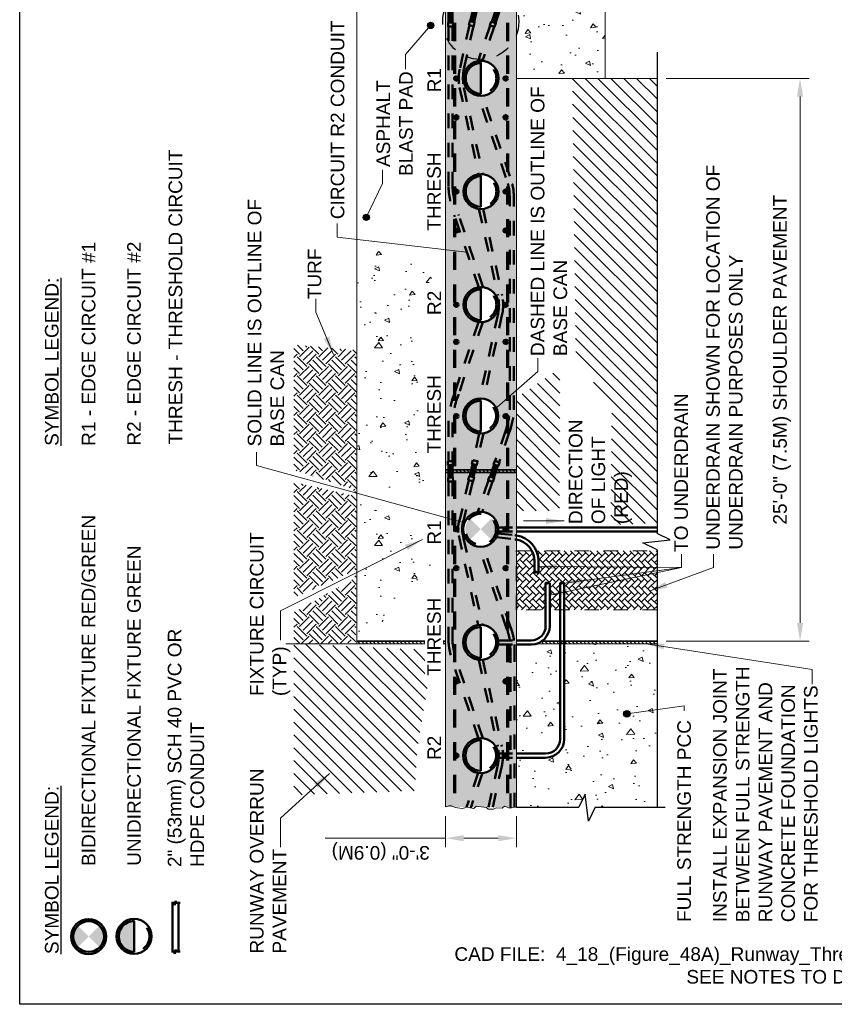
# Model space of a CAD drawing. Header units: inches. Extents: x 0 to 21.3, y 0 to 11.
# Tile 1 of 4: x 0 to 5.6, y 0 to 6.8. Entities that reach past the tile are written whole.
import ezdxf

# ---------------------------------------------------------------- set-up
doc = ezdxf.new("R2010")
doc.units = ezdxf.units.IN
doc.header["$LTSCALE"] = 0.5
doc.header["$MEASUREMENT"] = 0
doc.header["$PDSIZE"] = 2
doc.linetypes.add('HIDDEN', pattern=[0.375, 0.25, -0.125])
doc.linetypes.add('HIDDEN2', pattern=[0.1875, 0.125, -0.0625])
doc.layers.get('0').update_dxf_attribs({"linetype": 'CONTINUOUS', "lineweight": 35})
doc.layers.get('DEFPOINTS').update_dxf_attribs({"linetype": 'CONTINUOUS', "lineweight": 35})
for name, color, linetype, lineweight in [('C-JNTS-EXPJ', 12, 'CONTINUOUS', 35), ('C-PVMT-ASPH', 8, 'CONTINUOUS', 18), ('E-AFLD-CIRC-SERS', 203, 'CONTINUOUS', 50), ('E-AFLD-LITE-THRS', 203, 'CONTINUOUS', 50), ('E-AFLD-LITE-THRS @ 1', 203, 'CONTINUOUS', 50), ('E-DETL', 3, 'CONTINUOUS', 35), ('G-ANNO-PATT', 252, 'CONTINUOUS', 18), ('G-ANNO-RDME', 5, 'CONTINUOUS', 18), ('P-STRM-PIPE', 163, 'CONTINUOUS', 50), ('S-FNDN-FTNG-RBAR', 5, 'CONTINUOUS', 70), ('S-REIN-RBAR', 5, 'CONTINUOUS', 70), ('V-DTCH-EWAT', 4, 'CONTINUOUS', 18)]:
    doc.layers.add(name, color=color, linetype=linetype, lineweight=lineweight)
for name, color, linetype in [('E-DETL-GRPH', 7, 'CONTINUOUS'), ('G-ANNO-DIMS', 7, 'CONTINUOUS'), ('G-ANNO-SYMB', 6, 'CONTINUOUS'), ('G-ANNO-TEXT', 7, 'CONTINUOUS'), ('G-ANNO-TTLB', 7, 'CONTINUOUS')]:
    doc.layers.add(name, color=color, linetype=linetype)
doc.styles.add('01-E-BLDG-1_1', font='arial.ttf', dxfattribs={"height": 0.09375})
doc.dimstyles.new('01-E-BLDG-1_1', dxfattribs={"dimtxt": 0.09375, "dimasz": 0.125, "dimexe": 0.0625, "dimexo": 0.0625, "dimgap": 0.0625, "dimtad": 1, "dimdec": 4, "dimzin": 3, "dimdsep": 46, "dimlunit": 4, "dimtxsty": '01-E-BLDG-1_1', "dimcen": 0.0625, "dimclrd": 1, "dimclre": 1, "dimclrt": 256, "dimazin": 0, "dimtfac": 1, "dimtdec": 4, "dimtmove": 1, "dimatfit": 3, "dimfxl": 1, "dimfrac": 2, "dimtolj": 1, "dimtzin": 3, "dimlwd": 0, "dimlwe": 0, "dimarcsym": 0})

# ---------------------------------------------------------------- blocks, each defined once
blk = doc.blocks.new('A$C6BA73814')
blk.add_lwpolyline([(0.279, 0.346), (0, 0.346), (0, 0), (0.279, 0)], close=True)
blk = doc.blocks.new('A$C1A6E679F')
h = blk.add_hatch()
h.set_pattern_fill('LINE', color=256, scale=0.5, angle=90, style=0)
h.set_pattern_definition([(90, (-3.65, -15.72031), (-0.0625, 4e-18), [])])
h.paths.add_polyline_path([(1.157, 0.312), (0.282, 0.312), (0.282, 0.033), (1.157, 0.033)])
for points in [[(1.157, 0.312), (0.282, 0.312), (0.282, 0.033), (1.157, 0.033)], [(1.436, 0.346), (1.157, 0.346), (1.157, 0), (1.436, 0)]]:
    blk.add_lwpolyline(points, close=True)
blk.add_blockref('A$C6BA73814', (0, 0.001))
blk = doc.blocks.new('THL')
at = {"linetype": 'Continuous'}
h = blk.add_hatch(color=0, dxfattribs=at)
h.dxf.hatch_style = 1
h.paths.add_polyline_path([(0.278, 0, 0.997523), (-0.278, 0)])
at = {"color": 0, "linetype": 'Continuous'}
blk.add_line((-0.278, 0), (0.278, 0), dxfattribs=at)
at = {"color": 0, "linetype": 'HIDDEN2'}
blk.add_circle((0, -0.001), 0.278, dxfattribs=at)
at = {"color": 0, "linetype": 'Continuous'}
blk.add_arc((0, -0.001), 0.278, 0.142, 179.858, dxfattribs=at)
blk = doc.blocks.new('A$C1A6E679F-flat-1')
h = blk.add_hatch()
h.set_pattern_fill('ACET-2D-LINE', color=256, scale=0.049081, angle=71.08424, style=0)
h.set_pattern_definition([(71.08424, (-12.096137, -4.9762215), (-0.005803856, 0.0019888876), [])])
h.paths.add_polyline_path([(0.1085, -0.0337), (0.1174, -0.0078), (0.0361, 0.02), (0.0272, -0.0059)])
for points in [[(0.037, 0.0233), (0.011, 0.0322), (0, 0), (0.0259, -0.0088)], [(0.1174, -0.0078), (0.0361, 0.02), (0.0272, -0.0059), (0.1085, -0.0337)], [(0.1444, -0.0136), (0.1184, -0.0047), (0.1074, -0.0368), (0.1334, -0.0457)]]:
    blk.add_lwpolyline(points, close=True)
blk = doc.blocks.new('G-TDT1')
at = {"linetype": 'ByBlock', "lineweight": -2}
h = blk.add_hatch(color=256, dxfattribs=at)
edge = h.paths.add_edge_path()
edge.add_arc((0, 0), 0.0222, 0, 360)
at = {"color": 0, "linetype": 'ByBlock', "lineweight": -2}
blk.add_circle((0, 0), 0.0222, dxfattribs=at)
blk = doc.blocks.new('G-DBRK')
at = {"color": 0, "linetype": 'ByBlock', "lineweight": -2}
blk.add_ellipse((0, -0.25), major_axis=(0, -0.25), ratio=0.4, dxfattribs=at)
blk.add_ellipse((0, -0.75), major_axis=(0, -0.25), ratio=0.4, start_param=0, end_param=3.141593, dxfattribs=at)
blk = doc.blocks.new('*D10')
at = {"layer": 'DEFPOINTS', "color": 0, "transparency": 16777216}
for p in [(4.384, 6.3717), (5.3679, 6.3717), (4.384, 2.4992)]:
    blk.add_point(p, dxfattribs=at)
at = {"layer": 'G-ANNO-DIMS', "color": 1, "lineweight": 0, "transparency": 16777216}
for p, q in [((4.4465, 6.3717), (5.4304, 6.3717)), ((5.3679, 2.6242), (5.3679, 6.2467)), ((4.4465, 2.4992), (5.4304, 2.4992))]:
    blk.add_line(p, q, dxfattribs=at)
at = {"layer": 'G-ANNO-DIMS', "color": 1, "transparency": 16777216}
for points in [[(5.3471, 6.2467), (5.3888, 6.2467), (5.3679, 6.3717)], [(5.3471, 2.6242), (5.3888, 2.6242), (5.3679, 2.4992)]]:
    blk.add_solid(points, dxfattribs=at)
at = {"layer": 'G-ANNO-DIMS', "transparency": 16777216, "insert": (5.2439, 4.4355), "char_height": 0.09375, "attachment_point": 5, "rotation": 90, "style": '01-E-BLDG-1_1'}
blk.add_mtext('\\A1;25\'-0" (7.5M) SHOULDER PAVEMENT', dxfattribs=at)
blk = doc.blocks.new('BREAK')
at = {"color": 0, "linetype": 'Continuous', "flags": 128}
blk.add_lwpolyline([(0, 0), (0.046625, 0.097375), (0.069125, -0.090125), (0.112375, 0)], dxfattribs=at)

msp = doc.modelspace()

# ---------------------------------------------------------------- hatches: boundary and pattern name
at = {"layer": 'C-PVMT-ASPH'}
h = msp.add_hatch(dxfattribs=at)
h.set_pattern_fill('ANSI31', color=256, scale=0.5, angle=90, style=0)
h.set_pattern_definition([(135, (13.89888, -1.428046), (-0.04419417, -0.04419417), [])])
h.paths.add_polyline_path([(4.06605, 3.29806), (4.38403, 3.31174), (4.38403, 6.37171), (3.41683, 6.37171), (3.58722, 6.37171), (3.80047, 6.3712), (3.826, 4.45182), (4.07248, 4.10411)])
h = msp.add_hatch(dxfattribs=at)
h.set_pattern_fill('ANSI31', color=256, scale=0.5, angle=90, style=0)
h.set_pattern_definition([(135, (13.3406, -2.413205), (-0.04419417, -0.04419417), [])])
h.paths.add_polyline_path([(3.41683, 4.17246), (3.71627, 4.37691), (3.71313, 3.39633), (3.41683, 3.39633)])
h = msp.add_hatch(dxfattribs=at)
h.set_pattern_fill('ANSI31', color=256, scale=0.15, angle=90, style=0)
h.set_pattern_definition([(135, (7.499943, -7.3206), (-0.013258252, -0.013258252), [])])
h.paths.add_polyline_path([(2.92924, 3.66072), (3.41683, 3.66072), (3.41683, 3.67865), (2.92924, 3.67865)])
h = msp.add_hatch(dxfattribs=at)
h.set_pattern_fill('ANSI31', color=256, scale=0.5, angle=90, style=0)
h.set_pattern_definition([(135, (12.343577, -4.62714), (-0.04419417, -0.04419417), [])])
h.paths.add_polyline_path([(1.88527, 1.44066), (2.71793, 1.46866), (2.73529, 1.76492), (2.84644, 2.43652), (1.88527, 2.48132)])
h = msp.add_hatch(dxfattribs=at)
h.set_pattern_fill('ANSI31', color=256, scale=0.15, angle=90, style=0)
h.set_pattern_definition([(135, (7.01235, -8.5), (-0.013258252, -0.013258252), [])])
h.paths.add_polyline_path([(2.31975, 2.48132), (2.92924, 2.48132), (2.92924, 2.49925), (2.31975, 2.49925)])
h = msp.add_hatch(dxfattribs=at)
h.set_pattern_fill('ANSI31', color=256, scale=0.15, angle=90, style=0)
h.set_pattern_definition([(135, (8.247502, -8.5), (-0.013258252, -0.013258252), [])])
edge = h.paths.add_edge_path()
edge.add_arc((3.51905, 2.60334), 0.12719, 286.372272, 305.067077)
edge.add_line((3.59212, 2.49925), (4.38403, 2.49925))
edge.add_line((4.38403, 2.49925), (4.38403, 2.48132))
edge.add_line((4.38403, 2.48132), (3.5549, 2.48132))
at = {"layer": 'E-AFLD-LITE-THRS'}
for points in [[(3.0964, 3.34373, 0.4142136), (3.0964, 3.19441), (3.17106, 3.26907)], [(3.24572, 3.34373), (3.17106, 3.26907), (3.24572, 3.19441, 0.4142136)]]:
    msp.add_hatch(color=256, dxfattribs=at).paths.add_polyline_path(points)
h = msp.add_hatch(color=256, dxfattribs=at)
h.paths.add_polyline_path([(0.39981, 0.54068, 0.4142136), (0.39981, 0.39136), (0.47447, 0.46602)])
h.paths.add_polyline_path([(0.54913, 0.54068), (0.47447, 0.46602), (0.54913, 0.39136, 0.4142136)])
at = {"layer": 'G-ANNO-PATT'}
h = msp.add_hatch(dxfattribs=at)
h.set_pattern_fill('AR-CONC', color=252, scale=0.05, angle=135, style=0)
h.set_pattern_definition([(185, (11.28208, -10.2842), (-0.2314035, 0.275776), [0.0375, -0.4125]), (130, (11.2821, -10.2842), (-0.216884, -0.314996), [0.03, -0.33]), (235.4514, (11.2628, -10.2612), (-0.4482876, -0.03922), [0.03187, -0.350571]), (181.1842, (11.21137, -10.3549), (-0.318807, 0.435847), [0.05625, -0.61875]), (231.6356, (11.1848, -10.3186), (-0.674856, -0.01395), [0.047805, -0.525857]), (126.1842, (11.21137, -10.3549), (-0.674856, -0.01395), [0.045, -0.495]), (156, (11.1937, -10.30187), (-0.0686912, 0.3533858), [0.0375, -0.4125]), (101, (11.1937, -10.30187), (-0.342404, -0.170354), [0.03, -0.33]), (206.4514, (11.18797, -10.27242), (-0.4110955, 0.1830315), [0.03187, -0.350571]), (172.5, (11.28208, -10.28419), (-0.1219949, -0.1133966), [0, -0.326, 0, -0.335, 0, -0.33125]), (142.5, (11.28208, -10.28419), (-0.2324547, -0.0464365), [0, -0.191, 0, -0.3185, 0, -0.12625]), (102.5, (11.36092, -10.36303), (-0.1807604, 0.1967091), [0, -0.125, 0, -0.39, 0, -0.5175]), (92.5, (11.39628, -10.39839), (-0.24158, 0.170795), [0, -0.1625, 0, -0.259, 0, -0.3675])])
edge = h.paths.add_edge_path()
edge.add_arc((3.17106, 1.71149), 0.12033, 90, 450)
edge = h.paths.add_edge_path()
edge.add_arc((3.17106, 2.49028), 0.12033, 90, 450)
edge = h.paths.add_edge_path()
edge.add_arc((3.17106, 3.26907), 0.12033, 90, 450)
edge = h.paths.add_edge_path()
edge.add_arc((3.17106, 4.04786), 0.12033, 90, 450)
edge = h.paths.add_edge_path()
edge.add_arc((3.17303, 4.81413), 0.12033, 90, 450)
edge = h.paths.add_edge_path()
edge.add_arc((3.17303, 5.59292), 0.12033, 90, 450)
edge = h.paths.add_edge_path()
edge.add_arc((3.17303, 6.37171), 0.12033, 90, 450)
edge = h.paths.add_edge_path()
edge.add_arc((3.17303, 7.1505), 0.12033, 90, 450)
edge = h.paths.add_edge_path()
edge.add_arc((3.17303, 7.93916), 0.12033, 90, 450)
edge = h.paths.add_edge_path()
edge.add_arc((3.17303, 8.71795), 0.12033, 90, 450)
edge = h.paths.add_edge_path()
edge.add_arc((3.17303, 9.49449), 0.12033, 90, 450)
h.paths.add_polyline_path([(3.41683, 9.71412), (2.92924, 9.71412), (2.92924, 1.35812), (3.41683, 1.35708)])
h = msp.add_hatch(dxfattribs=at)
h.set_pattern_fill('AR-CONC', color=256, scale=0.05, angle=135, style=0)
h.set_pattern_definition([(185, (11.28208, -7.7338), (-0.2314035, 0.275776), [0.0375, -0.4125]), (130, (11.2821, -7.7338), (-0.216884, -0.314996), [0.03, -0.33]), (235.4514, (11.2628, -7.71083), (-0.4482876, -0.03922), [0.03187, -0.350571]), (181.1842, (11.21137, -7.8045), (-0.318807, 0.435847), [0.05625, -0.61875]), (231.6356, (11.1848, -7.7682), (-0.674856, -0.01395), [0.047805, -0.525857]), (126.184, (11.21137, -7.8045), (-0.674856, -0.01395), [0.045, -0.495]), (156, (11.1937, -7.7515), (-0.068691, 0.353386), [0.0375, -0.4125]), (101, (11.1937, -7.7515), (-0.342404, -0.170354), [0.03, -0.33]), (206.4514, (11.18797, -7.72204), (-0.4110955, 0.1830315), [0.03187, -0.350571]), (172.5, (11.28208, -7.73381), (-0.1219949, -0.1133966), [0, -0.326, 0, -0.335, 0, -0.33125]), (142.5, (11.28208, -7.7338), (-0.2324547, -0.0464365), [0, -0.191, 0, -0.3185, 0, -0.12625]), (102.5, (11.36092, -7.81265), (-0.1807604, 0.1967091), [0, -0.125, 0, -0.39, 0, -0.5175]), (92.5, (11.39628, -7.848), (-0.24158, 0.170795), [0, -0.1625, 0, -0.259, 0, -0.3675])])
h.paths.add_polyline_path([(4.02632, 7.53793), (3.41683, 7.36218), (3.41683, 6.37171), (4.02632, 6.37171)])
h = msp.add_hatch(dxfattribs=at)
h.set_pattern_fill('AR-CONC', color=256, scale=0.05, angle=135, style=0)
h.set_pattern_definition([(185, (10.31325, -11.62146), (-0.2314035, 0.275776), [0.0375, -0.4125]), (130, (10.31325, -11.62146), (-0.216884, -0.314996), [0.03, -0.33]), (235.4514, (10.29397, -11.59848), (-0.4482876, -0.03922), [0.03187, -0.350571]), (181.1842, (10.24254, -11.69217), (-0.318807, 0.435847), [0.05625, -0.61875]), (231.6356, (10.216, -11.65585), (-0.674856, -0.01395), [0.047805, -0.525857]), (126.184, (10.24254, -11.69217), (-0.674856, -0.01395), [0.045, -0.495]), (156, (10.22487, -11.63914), (-0.0686912, 0.353386), [0.0375, -0.4125]), (101, (10.22487, -11.63914), (-0.342404, -0.170354), [0.03, -0.33]), (206.4514, (10.21914, -11.6097), (-0.4110955, 0.1830315), [0.03187, -0.350571]), (172.5, (10.31325, -11.62146), (-0.1219949, -0.1133966), [0, -0.326, 0, -0.335, 0, -0.33125]), (142.5, (10.31325, -11.62146), (-0.2324547, -0.0464365), [0, -0.191, 0, -0.3185, 0, -0.12625]), (102.5, (10.3921, -11.7003), (-0.1807604, 0.1967091), [0, -0.125, 0, -0.39, 0, -0.5175]), (92.5, (10.42745, -11.73566), (-0.24158, 0.170795), [0, -0.1625, 0, -0.259, 0, -0.3675])])
h.paths.add_polyline_path([(2.90707, 3.45275), (2.75476, 3.74138), (2.73043, 4.81611), (2.90481, 5.12365), (2.31975, 5.20077), (2.31975, 3.58913)])
h = msp.add_hatch(dxfattribs=at)
h.set_pattern_fill('EARTH', color=256, scale=0.375, angle=135, style=0)
h.set_pattern_definition([(135, (-8.5, 8.5), (-0.1325825, 2e-16), [0.09375, -0.09375]), (135, (-8.52486, 8.47514), (-0.1325825, 2e-16), [0.09375, -0.09375]), (135, (-8.54972, 8.45028), (-0.1325825, 2e-16), [0.09375, -0.09375]), (225, (-8.56629, 8.45028), (-2e-16, -0.1325825), [0.09375, -0.09375]), (225, (-8.59115, 8.47514), (-2e-16, -0.1325825), [0.09375, -0.09375]), (225, (-8.61601, 8.5), (-2e-16, -0.1325825), [0.09375, -0.09375])])
h.paths.add_polyline_path([(1.88527, 2.48132), (2.31296, 2.48702), (2.31975, 4.5005), (1.88527, 4.53864), (1.88527, 3.67752), (2.29731, 3.54418), (2.29668, 3.49986), (1.88527, 3.59252), (1.88527, 2.79756), (2.30426, 2.98451), (2.30631, 2.9323), (1.88527, 2.69661)])
h = msp.add_hatch(dxfattribs=at)
h.set_pattern_fill('AR-HBONE', color=256, scale=0.008, angle=90, style=0)
h.set_pattern_definition([(135, (9.933108, -8.5), (-0.045254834, 8e-17), [0.096, -0.032]), (225, (9.91048, -8.477373), (-0.045254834, 8e-17), [0.096, -0.032])])
edge = h.paths.add_edge_path()
edge.add_arc((3.3896, 3.04863), 0.17987, 360, 383.206022)
edge.add_line((3.55491, 3.1195), (4.38403, 3.1195))
edge.add_line((4.38403, 3.1195), (4.38403, 2.71446))
edge.add_line((4.38403, 2.71446), (3.74504, 2.71446))
edge.add_line((3.74504, 2.71446), (3.74504, 2.89765))
edge.add_line((3.74504, 2.89765), (3.74494, 2.89814))
edge.add_line((3.74494, 2.89814), (3.74462, 2.89862))
edge.add_line((3.74462, 2.89862), (3.7441, 2.89907))
edge.add_line((3.7441, 2.89907), (3.74339, 2.89947))
edge.add_line((3.74339, 2.89947), (3.74252, 2.89982))
edge.add_line((3.74252, 2.89982), (3.74151, 2.9001))
edge.add_line((3.74151, 2.9001), (3.7404, 2.90031))
edge.add_line((3.7404, 2.90031), (3.73921, 2.90043))
edge.add_line((3.73921, 2.90043), (3.73798, 2.90048))
edge.add_line((3.73798, 2.90048), (3.73676, 2.90043))
edge.add_line((3.73676, 2.90043), (3.73557, 2.90031))
edge.add_line((3.73557, 2.90031), (3.73445, 2.9001))
edge.add_line((3.73445, 2.9001), (3.73344, 2.89982))
edge.add_line((3.73344, 2.89982), (3.73257, 2.89947))
edge.add_line((3.73257, 2.89947), (3.73187, 2.89907))
edge.add_line((3.73187, 2.89907), (3.73135, 2.89862))
edge.add_line((3.73135, 2.89862), (3.73103, 2.89814))
edge.add_line((3.73103, 2.89814), (3.73092, 2.89765))
edge.add_line((3.73092, 2.89765), (3.7308, 2.89817))
edge.add_line((3.7308, 2.89817), (3.73045, 2.89867))
edge.add_line((3.73045, 2.89867), (3.72986, 2.89914))
edge.add_line((3.72986, 2.89914), (3.72908, 2.89956))
edge.add_line((3.72908, 2.89956), (3.72812, 2.89991))
edge.add_line((3.72812, 2.89991), (3.72701, 2.90018))
edge.add_line((3.72701, 2.90018), (3.72579, 2.90037))
edge.add_line((3.72579, 2.90037), (3.72451, 2.90047))
edge.add_line((3.72451, 2.90047), (3.72321, 2.90047))
edge.add_line((3.72321, 2.90047), (3.72193, 2.90037))
edge.add_line((3.72193, 2.90037), (3.72071, 2.90018))
edge.add_line((3.72071, 2.90018), (3.71961, 2.89991))
edge.add_line((3.71961, 2.89991), (3.71864, 2.89956))
edge.add_line((3.71864, 2.89956), (3.71786, 2.89914))
edge.add_line((3.71786, 2.89914), (3.71728, 2.89867))
edge.add_line((3.71728, 2.89867), (3.71692, 2.89817))
edge.add_line((3.71692, 2.89817), (3.7168, 2.89765))
edge.add_line((3.7168, 2.89765), (3.71691, 2.89716))
edge.add_line((3.71691, 2.89716), (3.7168, 2.89732))
edge.add_line((3.7168, 2.89732), (3.7168, 2.71446))
edge.add_line((3.7168, 2.71446), (3.64624, 2.71446))
edge.add_line((3.64624, 2.71446), (3.64624, 2.89765))
edge.add_line((3.64624, 2.89765), (3.64613, 2.89814))
edge.add_line((3.64613, 2.89814), (3.64581, 2.89862))
edge.add_line((3.64581, 2.89862), (3.64529, 2.89907))
edge.add_line((3.64529, 2.89907), (3.64458, 2.89947))
edge.add_line((3.64458, 2.89947), (3.64371, 2.89982))
edge.add_line((3.64371, 2.89982), (3.64271, 2.9001))
edge.add_line((3.64271, 2.9001), (3.64159, 2.90031))
edge.add_line((3.64159, 2.90031), (3.6404, 2.90043))
edge.add_line((3.6404, 2.90043), (3.63918, 2.90048))
edge.add_line((3.63918, 2.90048), (3.63795, 2.90043))
edge.add_line((3.63795, 2.90043), (3.63676, 2.90031))
edge.add_line((3.63676, 2.90031), (3.63564, 2.9001))
edge.add_line((3.63564, 2.9001), (3.63464, 2.89982))
edge.add_line((3.63464, 2.89982), (3.63377, 2.89947))
edge.add_line((3.63377, 2.89947), (3.63306, 2.89907))
edge.add_line((3.63306, 2.89907), (3.63254, 2.89862))
edge.add_line((3.63254, 2.89862), (3.63222, 2.89814))
edge.add_line((3.63222, 2.89814), (3.63211, 2.89765))
edge.add_line((3.63211, 2.89765), (3.63201, 2.89716))
edge.add_line((3.63201, 2.89716), (3.63169, 2.89669))
edge.add_line((3.63169, 2.89669), (3.63117, 2.89624))
edge.add_line((3.63117, 2.89624), (3.63046, 2.89584))
edge.add_line((3.63046, 2.89584), (3.62959, 2.89549))
edge.add_line((3.62959, 2.89549), (3.62858, 2.89521))
edge.add_line((3.62858, 2.89521), (3.62747, 2.895))
edge.add_line((3.62747, 2.895), (3.62628, 2.89487))
edge.add_line((3.62628, 2.89487), (3.62505, 2.89483))
edge.add_line((3.62505, 2.89483), (3.62383, 2.89487))
edge.add_line((3.62383, 2.89487), (3.62264, 2.895))
edge.add_line((3.62264, 2.895), (3.62152, 2.89521))
edge.add_line((3.62152, 2.89521), (3.62051, 2.89549))
edge.add_line((3.62051, 2.89549), (3.61964, 2.89584))
edge.add_line((3.61964, 2.89584), (3.61894, 2.89624))
edge.add_line((3.61894, 2.89624), (3.61842, 2.89669))
edge.add_line((3.61842, 2.89669), (3.61799, 2.89732))
edge.add_line((3.61799, 2.89732), (3.61799, 2.71446))
edge.add_line((3.61799, 2.71446), (3.41683, 2.71446))
edge.add_line((3.41683, 2.71446), (3.41683, 3.1195))
edge.add_line((3.41683, 3.1195), (3.52364, 3.1195))
edge.add_arc((3.3896, 3.04863), 0.15162, 360, 387.868182, ccw=False)
edge.add_line((3.54122, 3.04863), (3.54122, 2.97539))
edge.add_line((3.54122, 2.97539), (3.5417, 2.97606))
edge.add_line((3.5417, 2.97606), (3.54228, 2.97652))
edge.add_line((3.54228, 2.97652), (3.54306, 2.97694))
edge.add_line((3.54306, 2.97694), (3.54403, 2.97729))
edge.add_line((3.54403, 2.97729), (3.54514, 2.97756))
edge.add_line((3.54514, 2.97756), (3.54635, 2.97775))
edge.add_line((3.54635, 2.97775), (3.54763, 2.97785))
edge.add_line((3.54763, 2.97785), (3.54893, 2.97785))
edge.add_line((3.54893, 2.97785), (3.55022, 2.97775))
edge.add_line((3.55022, 2.97775), (3.55143, 2.97756))
edge.add_line((3.55143, 2.97756), (3.55254, 2.97729))
edge.add_line((3.55254, 2.97729), (3.5535, 2.97694))
edge.add_line((3.5535, 2.97694), (3.55429, 2.97652))
edge.add_line((3.55429, 2.97652), (3.55487, 2.97606))
edge.add_line((3.55487, 2.97606), (3.55522, 2.97556))
edge.add_line((3.55522, 2.97556), (3.55534, 2.97504))
edge.add_line((3.55534, 2.97504), (3.55545, 2.97455))
edge.add_line((3.55545, 2.97455), (3.55577, 2.97407))
edge.add_line((3.55577, 2.97407), (3.55629, 2.97362))
edge.add_line((3.55629, 2.97362), (3.557, 2.97322))
edge.add_line((3.557, 2.97322), (3.55787, 2.97287))
edge.add_line((3.55787, 2.97287), (3.55887, 2.97259))
edge.add_line((3.55887, 2.97259), (3.55999, 2.97238))
edge.add_line((3.55999, 2.97238), (3.56118, 2.97225))
edge.add_line((3.56118, 2.97225), (3.5624, 2.97221))
edge.add_line((3.5624, 2.97221), (3.56363, 2.97225))
edge.add_line((3.56363, 2.97225), (3.56482, 2.97238))
edge.add_line((3.56482, 2.97238), (3.56594, 2.97259))
edge.add_line((3.56594, 2.97259), (3.56694, 2.97287))
edge.add_line((3.56694, 2.97287), (3.56781, 2.97322))
edge.add_line((3.56781, 2.97322), (3.56852, 2.97362))
edge.add_line((3.56852, 2.97362), (3.56904, 2.97407))
edge.add_line((3.56904, 2.97407), (3.56936, 2.97455))
edge.add_line((3.56936, 2.97455), (3.56947, 2.97504))
edge.add_line((3.56947, 2.97504), (3.56947, 3.04863))
h = msp.add_hatch(dxfattribs=at)
h.set_pattern_fill('AR-CONC', color=256, scale=0.05, angle=135, style=0)
h.set_pattern_definition([(185, (11.37268, -14.29513), (-0.2314035, 0.275776), [0.0375, -0.4125]), (130, (11.37268, -14.29513), (-0.216884, -0.314996), [0.03, -0.33]), (235.4514, (11.3534, -14.27215), (-0.4482876, -0.03922), [0.03187, -0.350571]), (181.1842, (11.30197, -14.36584), (-0.318807, 0.435847), [0.05625, -0.61875]), (231.6356, (11.2754, -14.3295), (-0.674856, -0.01395), [0.047805, -0.525857]), (126.184, (11.30197, -14.36584), (-0.674856, -0.01395), [0.045, -0.495]), (156, (11.2843, -14.3128), (-0.0686912, 0.353386), [0.0375, -0.4125]), (101, (11.2843, -14.3128), (-0.342404, -0.170354), [0.03, -0.33]), (206.4514, (11.27856, -14.28336), (-0.4110955, 0.1830315), [0.03187, -0.350571]), (172.5, (11.37268, -14.29513), (-0.1219949, -0.1133966), [0, -0.326, 0, -0.335, 0, -0.33125]), (142.5, (11.37268, -14.29513), (-0.2324547, -0.0464365), [0, -0.191, 0, -0.3185, 0, -0.12625]), (102.5, (11.45152, -14.37397), (-0.1807604, 0.1967091), [0, -0.125, 0, -0.39, 0, -0.5175]), (92.5, (11.48687, -14.40933), (-0.24158, 0.170795), [0, -0.1625, 0, -0.259, 0, -0.3675])])
edge = h.paths.add_edge_path()
edge.add_line((3.74504, 2.48132), (3.74504, 1.82422))
edge.add_arc((3.61942, 1.82266), 0.12563, 269.288647, 360.711353, ccw=False)
edge.add_line((3.61786, 1.69704), (3.42763, 1.69704))
edge.add_line((3.42763, 1.69704), (3.41683, 1.69704))
edge.add_line((3.41683, 1.69704), (3.41683, 1.35708))
edge.add_line((3.41683, 1.35708), (3.84593, 1.35708))
edge.add_line((3.84593, 1.35708), (3.88918, 1.4472))
edge.add_line((3.88918, 1.4472), (3.91168, 1.2597))
edge.add_line((3.91168, 1.2597), (3.9583, 1.35708))
edge.add_line((3.9583, 1.35708), (4.38403, 1.35708))
edge.add_line((4.38403, 1.35708), (4.38403, 2.48132))
edge.add_line((4.38403, 2.48132), (3.74504, 2.48132))
h = msp.add_hatch(dxfattribs=at)
h.set_pattern_fill('AR-CONC', color=256, scale=0.05, angle=135, style=0)
h.set_pattern_definition([(185, (11.01758, -13.72046), (-0.2314035, 0.275776), [0.0375, -0.4125]), (130, (11.0176, -13.72046), (-0.216884, -0.314996), [0.03, -0.33]), (235.4514, (10.9983, -13.69748), (-0.4482876, -0.03922), [0.03187, -0.350571]), (181.1842, (10.94687, -13.79117), (-0.318807, 0.435847), [0.05625, -0.61875]), (231.6356, (10.9203, -13.75485), (-0.674856, -0.01395), [0.047805, -0.525857]), (126.184, (10.94687, -13.79117), (-0.674856, -0.01395), [0.045, -0.495]), (156, (10.9292, -13.73814), (-0.068691, 0.353386), [0.0375, -0.4125]), (101, (10.9292, -13.73814), (-0.342404, -0.170354), [0.03, -0.33]), (206.4514, (10.92347, -13.7087), (-0.4110955, 0.1830315), [0.03187, -0.350571]), (172.5, (11.01758, -13.72046), (-0.1219949, -0.1133966), [0, -0.326, 0, -0.335, 0, -0.33125]), (142.5, (11.01758, -13.72046), (-0.2324547, -0.0464365), [0, -0.191, 0, -0.3185, 0, -0.12625]), (102.5, (11.09643, -13.7993), (-0.1807604, 0.1967091), [0, -0.125, 0, -0.39, 0, -0.5175]), (92.5, (11.13178, -13.83466), (-0.24158, 0.170795), [0, -0.1625, 0, -0.259, 0, -0.3675])])
h.paths.add_polyline_path([(3.51905, 2.47616), (3.41683, 2.47616), (3.41683, 1.93175), (3.41683, 1.72528), (3.7168, 1.82422), (3.7168, 2.48132)])

# ---------------------------------------------------------------- linework, layer by layer
at = {"layer": 'C-JNTS-EXPJ'}
for p, q in [((2.92924, 3.67865, 0.00001), (3.41683, 3.67865, 0.00001)), ((2.92924, 3.66072, 0.00001), (3.41683, 3.66072, 0.00001)), ((2.31975, 2.49925), (2.92924, 2.49925)), ((3.59212, 2.49925), (4.38403, 2.49925))]:
    msp.add_line(p, q, dxfattribs=at)
at = {"layer": 'C-PVMT-ASPH'}
for p, q in [((2.31975, 2.48132), (2.31975, 10.3236)), ((4.02632, 6.37171), (4.02632, 10.3236)), ((2.92924, 1.35812), (2.92924, 9.71412)), ((3.41683, 1.35708), (3.41683, 9.71412)), ((3.41683, 6.37171), (4.38403, 6.37171)), ((1.83179, 2.48132), (2.92924, 2.48132)), ((3.5549, 2.48132), (4.38403, 2.48132)), ((2.92924, 1.35812), (2.95202, 1.3659)), ((2.95202, 1.3659), (2.96949, 1.3659)), ((2.96949, 1.3659), (2.99445, 1.35508)), ((3.06267, 1.35175), (3.07765, 1.35758)), ((3.07765, 1.35758), (3.09928, 1.35258)), ((3.12923, 1.35175), (3.14005, 1.36257)), ((3.14005, 1.36257), (3.21077, 1.35508)), ((3.3181, 1.34925), (3.32475, 1.35758)), ((3.32475, 1.35758), (3.33806, 1.36257)), ((3.33806, 1.36257), (3.36968, 1.34925)), ((3.39214, 1.35508), (3.41683, 1.35708)), ((2.99445, 1.35508), (3.04437, 1.34676)), ((3.04437, 1.34676), (3.06267, 1.35175)), ((3.09928, 1.35258), (3.12424, 1.34676)), ((3.12424, 1.34676), (3.12923, 1.35175)), ((3.21077, 1.35508), (3.22242, 1.34343)), ((3.22242, 1.34343), (3.25986, 1.34343)), ((3.25986, 1.34343), (3.27733, 1.35175)), ((3.27733, 1.35175), (3.3181, 1.34925)), ((3.36968, 1.34925), (3.39214, 1.35508))]:
    msp.add_line(p, q, dxfattribs=at)
at = {"layer": 'E-AFLD-CIRC-SERS', "linetype": 'HIDDEN2'}
for p, q in [((2.949, 6.72912), (2.94907, 5.62612)), ((2.97728, 6.72926), (2.97715, 5.6292)), ((3.09333, 6.73748), (3.02654, 6.43441)), ((3.12075, 6.73145), (3.05536, 6.43439)), ((3.23686, 6.73562), (3.1528, 6.49032)), ((3.26359, 6.72646), (3.18326, 6.4916)), ((3.02643, 6.30903), (3.15673, 5.71214)), ((3.05525, 6.30901), (3.18553, 5.7126)), ((3.34513, 5.69074), (3.1528, 6.25309)), ((3.37201, 5.69993), (3.18326, 6.25181)), ((3.39901, 4.09047), (3.39903, 5.55715)), ((3.37062, 4.09143), (3.37062, 5.55476)), ((3.1872, 4.93362), (3.02078, 5.42818)), ((3.15915, 5.47339), (3.29071, 4.87681)), ((3.18803, 5.47353), (3.31953, 4.87683)), ((3.1575, 4.93278), (2.99385, 5.41912)), ((3.29082, 4.75142), (3.16329, 4.16762)), ((3.31963, 4.75145), (3.19205, 4.16698)), ((3.15513, 4.69514), (2.99274, 4.20837)), ((3.18482, 4.69437), (3.01969, 4.19938)), ((2.94902, 4.00446), (2.94895, 3.73781)), ((2.97738, 4.0031), (2.97733, 3.73795)), ((3.34316, 3.95004), (3.27125, 3.7398)), ((3.37004, 3.94085), (3.29813, 3.73059)), ((3.16075, 3.92803), (3.11958, 3.74454)), ((3.18957, 3.92805), (3.1469, 3.73841)), ((2.9495, 3.59683), (2.94863, 2.50172)), ((2.97788, 3.59697), (2.97706, 2.50121)), ((3.08871, 3.60698), (3.02995, 3.34509)), ((3.11596, 3.60087), (3.05604, 3.33453)), ((3.22563, 3.6064), (3.15082, 3.38769)), ((3.25251, 3.59719), (3.18129, 3.38897)), ((3.29034, 3.25324), (3.41683, 3.25324)), ((3.29075, 3.28149), (3.41683, 3.28149)), ((3.01993, 3.22713), (3.15475, 2.6095)), ((3.05328, 3.20637), (3.18356, 2.60996)), ((3.34951, 2.58719), (3.15717, 3.14955)), ((3.37639, 2.59639), (3.18764, 3.14827)), ((3.37499, 1.35063), (3.37499, 2.44592)), ((3.4034, 1.35626), (3.4034, 2.44309)), ((3.15553, 1.83015), (2.99188, 2.31649)), ((3.18522, 1.83098), (3.0188, 2.32555)), ((3.15717, 2.37076), (3.28873, 1.77417)), ((3.18606, 2.37089), (3.31755, 1.7742)), ((3.28884, 1.64879), (3.22219, 1.34365)), ((3.31766, 1.64881), (3.251, 1.34343)), ((3.15316, 1.5925), (3.07435, 1.3563)), ((3.18285, 1.59174), (3.10279, 1.35176))]:
    msp.add_line(p, q, dxfattribs=at)
at = {"layer": 'E-AFLD-CIRC-SERS'}
for p, q in [((3.41683, 3.28149), (4.38403, 3.28149)), ((3.41683, 3.25324), (4.38403, 3.25324)), ((3.05328, 3.20637), (3.04743, 3.23313)), ((1.0435, 0.69885, -14270.99433), (1.06267, 0.69885, -14270.99433)), ((1.05115, 0.69885, -14270.99433), (1.05115, 0.36409, -14270.99433)), ((1.06267, 0.69885, -14270.99433), (1.06695, 0.68161, -14270.99433)), ((1.06695, 0.68161, -14270.99433), (1.07185, 0.71225, -14270.99433)), ((1.07185, 0.71225, -14270.99433), (1.07674, 0.69885, -14270.99433)), ((1.07674, 0.69885, -14270.99433), (1.10383, 0.69885, -14270.99433)), ((1.0928, 0.69885, -14270.99433), (1.0928, 0.36409, -14270.99433)), ((1.0435, 0.36409, -14270.99433), (1.06267, 0.36409, -14270.99433)), ((1.06232, 0.3636, -14270.99433), (1.06232, 0.3636, -14270.99433)), ((1.06267, 0.36409, -14270.99433), (1.06695, 0.34685, -14270.99433)), ((1.06695, 0.34685, -14270.99433), (1.07185, 0.37749, -14270.99433)), ((1.07185, 0.37749, -14270.99433), (1.07674, 0.36409, -14270.99433)), ((1.07674, 0.36409, -14270.99433), (1.10383, 0.36409, -14270.99433))]:
    msp.add_line(p, q, dxfattribs=at)
at = {"layer": 'E-AFLD-CIRC-SERS', "linetype": 'HIDDEN2'}
for centre, radius, start, end in [((3.33579, 6.37145), 0.3156, 168.492748, 191.407999), ((3.36461, 6.37143), 0.3156, 168.492748, 191.407999), ((2.97879, 5.55189), 0.42027, 359.282673, 20.688145), ((3.6177, 5.66229), 0.66961, 183.09685, 201.414649), ((3.62551, 5.66467), 0.64934, 183.131439, 201.354013), ((2.97958, 5.55211), 0.39104, 359.612307, 20.751819), ((2.98146, 4.81385), 0.3156, 348.592001, 11.507252), ((3.01027, 4.81387), 0.3156, 348.592001, 11.507252), ((3.60439, 3.97068), 0.65625, 158.641915, 177.039952), ((3.60439, 3.97068), 0.62784, 158.641915, 177.039952), ((2.91168, 4.10689), 0.45919, 340.036012, 358.070171), ((2.91168, 4.10689), 0.4876, 340.036012, 358.070171), ((3.21585, 3.26989), 0.20053, 157.978009, 192.313881), ((3.21585, 3.26989), 0.17238, 157.978009, 192.313881), ((3.3896, 3.04863), 0.15162, 79.653708, 84.104492), ((3.3896, 3.04863), 0.17987, 81.292192, 84.104492), ((2.98396, 2.44857), 0.39104, 8.209078, 20.751819), ((2.98316, 2.44835), 0.42027, 7.664935, 20.688145), ((3.61573, 2.55966), 0.66961, 184.963749, 201.414649), ((3.62354, 2.56203), 0.64934, 185.374643, 201.354013), ((2.98396, 2.44857), 0.39104, 359.612307, 4.046068), ((2.98316, 2.44835), 0.42027, 359.282673, 3.794383), ((2.97948, 1.71121), 0.3156, 348.592001, 11.507252), ((3.0083, 1.71124), 0.3156, 348.592001, 11.507252)]:
    msp.add_arc(centre, radius, start, end, dxfattribs=at)
at = {"layer": 'E-AFLD-LITE-THRS'}
for centre, radius in [((3.17303, 6.37171), 0.12033), ((3.17303, 5.59292), 0.12033), ((3.17303, 4.81413), 0.12033), ((3.17106, 4.04786), 0.12033), ((3.17106, 3.26907), 0.12033), ((3.17106, 2.49028), 0.12033), ((3.17106, 1.71149), 0.12033), ((0.47447, 0.46602, -14270.99433), 0.12033), ((0.47447, 0.46602, -14270.99433), 0.10559), ((0.7865, 0.46718, -14270.99433), 0.12033)]:
    msp.add_circle(centre, radius, dxfattribs=at)
at = {"layer": 'E-AFLD-LITE-THRS', "linetype": 'HIDDEN2'}
msp.add_circle((3.17106, 3.26907), 0.10559, dxfattribs=at)
at = {"layer": 'E-DETL', "linetype": 'HIDDEN2'}
msp.add_line((3.41683, 2.71446), (3.41683, 3.1195), dxfattribs=at)
at = {"layer": 'E-DETL-GRPH', "linetype": 'HIDDEN2'}
msp.add_circle((3.17174, 6.76336, 0.00001), 0.26157, dxfattribs=at)
at = {"layer": 'G-ANNO-DIMS', "color": 1, "lineweight": 0}
for p, q in [((2.92924, 1.29562), (2.92924, 1.08051)), ((3.41683, 1.29458), (3.41683, 1.08051)), ((2.10054, 1.14301), (2.92924, 1.14301)), ((3.05424, 1.14301), (3.29183, 1.14301))]:
    msp.add_line(p, q, dxfattribs=at)
at = {"layer": 'G-ANNO-DIMS', "color": 1}
for points in [[(3.05424, 1.16385), (3.05424, 1.12218), (2.92924, 1.14301)], [(3.29183, 1.16385), (3.29183, 1.12218), (3.41683, 1.14301)]]:
    msp.add_solid(points, dxfattribs=at)
at = {"layer": 'G-ANNO-SYMB'}
for p, q in [((4.38403, 6.55236), (4.38403, 3.24055)), ((4.38403, 3.12817), (4.38403, 1.35708)), ((3.41683, 1.35708), (3.84593, 1.35708)), ((3.9583, 1.35708), (4.44118, 1.35708))]:
    msp.add_line(p, q, dxfattribs=at)
at = {"layer": 'G-ANNO-TTLB'}
msp.add_lwpolyline([(0, 11), (8.5, 11), (8.5, 0), (0, 0)], close=True, dxfattribs=at)
at = {"layer": 'P-STRM-PIPE', "linetype": 'HIDDEN2'}
for p, q in [((3.27881, 3.21551), (3.40517, 3.19945)), ((3.28781, 3.23996), (3.40807, 3.22754)), ((3.29056, 2.5044), (3.41683, 2.5044)), ((3.29056, 2.47616), (3.41683, 2.47616)), ((3.29052, 1.69704), (3.41683, 1.69704)), ((3.2906, 1.72528), (3.41683, 1.72528))]:
    msp.add_line(p, q, dxfattribs=at)
at = {"layer": 'P-STRM-PIPE'}
for p, q in [((3.54122, 2.97504), (3.54122, 3.04863)), ((3.56947, 2.97504), (3.56947, 3.04863)), ((3.61799, 2.60167), (3.61799, 2.89765)), ((3.64624, 2.60334), (3.64624, 2.89765)), ((3.7168, 1.82255), (3.7168, 2.89765)), ((3.74504, 1.82422), (3.74504, 2.89765)), ((3.41683, 2.5044), (3.51905, 2.5044)), ((3.41683, 2.47616), (3.51905, 2.47616)), ((3.41683, 1.72528), (3.61786, 1.72528)), ((3.41683, 1.69704), (3.61786, 1.69704))]:
    msp.add_line(p, q, dxfattribs=at)
for centre, radius, start, end in [((3.3896, 3.04863), 0.17987, 0, 81.292192), ((3.3896, 3.04863), 0.15162, 0, 79.653708), ((3.51905, 2.60334), 0.09894, 270, 0), ((3.51905, 2.60334), 0.12719, 270, 0), ((3.61786, 1.82422), 0.09894, 270, 0), ((3.61786, 1.82422), 0.12719, 270, 0)]:
    msp.add_arc(centre, radius, start, end, dxfattribs=at)
at = {"layer": 'S-REIN-RBAR', "linetype": 'HIDDEN'}
for p, q in [((2.99128, 9.67881), (2.99128, 1.35645)), ((3.35478, 9.67881), (3.35478, 1.35553))]:
    msp.add_line(p, q, dxfattribs=at)
at = {"layer": 'V-DTCH-EWAT', "linetype": 'HIDDEN2'}
for p, q in [((3.41683, 3.1195), (4.38403, 3.1195)), ((4.38403, 2.71446), (3.41683, 2.71446))]:
    msp.add_line(p, q, dxfattribs=at)

# ---------------------------------------------------------------- block references
at = {"layer": 'E-AFLD-CIRC-SERS', "linetype": 'HIDDEN2'}
for p, xscale, yscale, zscale, rotation in [((2.98071, 6.72928, 7135.49717), 0.09816286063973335, 0.09816286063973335, 0.09816286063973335, 90.28344276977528), ((3.12372, 6.73079), 0.09816286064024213, 0.09816286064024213, 0.09816286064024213, 77.58475372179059), ((3.26666, 6.72541, 7135.49717), 0.09816286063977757, 0.09816286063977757, 0.09816286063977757, 71.08424135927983), ((2.98071, 3.59698, 7135.49717), 0.09816286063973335, 0.09816286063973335, 0.09816286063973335, 90.28344276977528), ((3.11917, 3.60015, 7135.49717), 0.09816286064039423, 0.09816286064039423, 0.09816286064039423, 77.36053309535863)]:
    msp.add_blockref('A$C1A6E679F', p, dxfattribs=dict(at, xscale=xscale, yscale=yscale, zscale=zscale, rotation=rotation))
at = {"layer": 'E-AFLD-CIRC-SERS', "linetype": 'HIDDEN2', "rotation": 90}
msp.add_blockref('A$C1A6E679F-flat-1', (3.25558, 3.59614), dxfattribs=at)
at = {"layer": 'E-AFLD-LITE-THRS @ 1', "xscale": 0.3801209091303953, "yscale": 0.3801209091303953, "zscale": 0.3801209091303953}
for p, rotation in [((3.17303, 6.37197), 90), ((3.17303, 5.59318), 90), ((3.17303, 4.81439), 90), ((3.17106, 4.04813), 90), ((3.17106, 2.49054), 90), ((3.17106, 1.71175), 90), ((0.7865, 0.46718, -14270.99433), 89.99999999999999)]:
    msp.add_blockref('THL', p, dxfattribs=dict(at, rotation=rotation))
at = {"layer": 'G-ANNO-SYMB'}
for p, rotation in [((4.38403, 3.12817), 90), ((3.9583, 1.35708), 179.9999999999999)]:
    msp.add_blockref('BREAK', p, dxfattribs=dict(at, rotation=rotation))
at = {"layer": 'G-ANNO-TEXT', "rotation": 90}
for p in [(2.82696, 6.73648), (2.38438, 5.41548), (4.17651, 1.99882)]:
    msp.add_blockref('G-TDT1', p, dxfattribs=at)
at = {"layer": 'P-STRM-PIPE', "yscale": 0.02824390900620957, "zscale": 0.02824390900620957, "rotation": 90}
for p, xscale in [((3.54122, 2.97504), -0.02824390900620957), ((3.61799, 2.89765), 0.02824390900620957), ((3.7168, 2.89765), 0.02824390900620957)]:
    msp.add_blockref('G-DBRK', p, dxfattribs=dict(at, xscale=xscale))
at = {"layer": 'S-FNDN-FTNG-RBAR', "xscale": 0.5329143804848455, "yscale": 0.5329143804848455, "zscale": 0.5329143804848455, "rotation": 90}
for p in [(3.00312, 6.37138), (3.34295, 6.37138), (3.00312, 6.10386), (3.34295, 6.10386), (3.00312, 5.59259), (3.34295, 5.59259), (3.00312, 5.32507), (3.34295, 5.32507), (3.00312, 4.81379), (3.34295, 4.81379), (3.00312, 4.55881), (3.34295, 4.55881), (3.00312, 4.04753), (3.34295, 4.04753), (3.00312, 3.26919), (3.34295, 3.26919), (3.00312, 3.00122), (3.34295, 3.00122), (3.00312, 2.22243), (3.34295, 2.22243), (3.00312, 1.71116), (3.34295, 1.71116)]:
    msp.add_blockref('G-TDT1', p, dxfattribs=at)

# ---------------------------------------------------------------- texts
at = {"layer": 'G-ANNO-DIMS', "insert": (2.4834, 1.05634), "char_height": 0.09375, "attachment_point": 5, "rotation": 180, "style": '01-E-BLDG-1_1'}
msp.add_mtext('\\A1;3\'-0" (0.9M)', dxfattribs=at)
at = {"layer": 'G-ANNO-RDME', "insert": (8.36242, 0.11416), "char_height": 0.09375, "width": 5.4100945, "attachment_point": 9, "rotation": 0, "style": '01-E-BLDG-1_1'}
msp.add_mtext('CAD FILE:  4_18_(Figure_48A)_Runway_Threshold_Wing_Bar_Light_Foundation_Plan.dwg\\PSEE NOTES TO DESIGNER FILE:  4_18 (Figure 48A)-NTD.PDF', dxfattribs=at)
at = {"layer": 'G-ANNO-TEXT', "char_height": 0.09375, "rotation": 90, "style": '01-E-BLDG-1_1'}
for s, insert, width, attachment_point in [('CIRCUIT R2 CONDUIT', (2.1393, 5.40274), 2.2109514, 1), ('DASHED LINE IS OUTLINE OF BASE CAN', (3.51541, 4.4608), 2.0488577, 1), ('ASPHALT BLAST PAD', (2.70534, 6.06014), 0.7322024, 8), ('UNDERDRAIN SHOWN FOR LOCATION OF UNDERDRAIN PURPOSES ONLY', (4.7223, 3.12878), 3.34856, 1), ('SOLID LINE IS OUTLINE OF\\P\\pt1.5;BASE CAN', (1.56845, 3.83912), 1.9454804, 1), ('TURF', (1.98087, 4.85192), 1.8157775, 1), ('\\pi-0.28125,l0.28125;{\\LSYMBOL LEGEND:}', (0.17374, 3.84291), 1.1530956, 1), ('DIRECTION OF LIGHT (RED)', (3.77722, 3.30456), 0.9330649, 1), ('TO UNDERDRAIN', (4.50302, 3.11296), 1.1108579, 1), ('FIXTURE CIRCUIT\\P(TYP)', (1.58342, 2.12125), 1.8157775, 1), ('INSTALL EXPANSION JOINT BETWEEN FULL STRENGTH RUNWAY PAVEMENT AND CONCRETE FOUNDATION FOR THRESHOLD LIGHTS', (4.76996, 0.56505), 1.764199, 1), ('RUNWAY OVERRUN PAVEMENT', (1.58342, 0.34941), 1.8157775, 1), ('\\pi-0.28125,l0.28125;{\\LSYMBOL LEGEND:}', (0.17374, 0.34569), 1.1530956, 1)]:
    msp.add_mtext(s, dxfattribs=dict(at, insert=insert, width=width, attachment_point=attachment_point))
for s, insert, attachment_point in [('R1', (2.89815, 6.35918), 8), ('THRESH', (2.89815, 5.59292), 8), ('\\pi-0.28125,l0.28125,t0.28125;THRESH - THRESHOLD CIRCUIT', (1.07185, 3.85238), 4), ('\\pi-0.28125,l0.28125,t0.28125;R1 - EDGE CIRCUIT #1', (0.47447, 3.84291), 4), ('\\pi-0.28125,l0.28125,t0.28125;R2 - EDGE CIRCUIT #2', (0.78702, 3.84408), 4), ('R2', (2.89815, 4.82665), 8), ('THRESH', (2.89815, 4.06039), 8), ('R1', (2.89815, 3.24685), 8), ('\\pi-0.28125,l0.28125,t0.28125;BIDIRECTIONAL FIXTURE RED/GREEN', (0.47447, 0.95209), 4), ('\\pi-0.28125,l0.28125,t0.28125;UNIDIRECTIONAL FIXTURE GREEN', (0.78702, 0.95325), 4), ('2" (53mm) SCH 40 PVC OR\\PHDPE CONDUIT', (1.14429, 0.9445), 4), ('R2', (2.89815, 1.76453), 8)]:
    msp.add_mtext(s, dxfattribs=dict(at, insert=insert, attachment_point=attachment_point))

# ---------------------------------------------------------------- dimensions: what is measured, and where the dimension line sits
at = {"layer": 'G-ANNO-DIMS'}
dim = msp.add_linear_dim(base=(5.36793, 6.37171), p1=(4.38403, 2.49925), p2=(4.38403, 6.37171), angle=90, text='25\'-0" (7.5M) SHOULDER PAVEMENT', dimstyle='01-E-BLDG-1_1', override={"dimdsep": 0}, dxfattribs=at)
dim.commit()
dim.dimension.update_dxf_attribs({"geometry": '*D10', "text_midpoint": (5.24394, 4.43548)})

# ---------------------------------------------------------------- leaders
at = {"layer": 'G-ANNO-TEXT'}
for points, override in [([(2.82696, 6.73648), (2.65398, 6.5363), (2.65398, 6.43566)], {"dimldrblk": 'None'}), ([(2.38438, 5.41548), (2.49502, 5.6493), (2.49502, 5.74168)], {"dimldrblk": 'None'}), ([(3.746, 3.32589), (3.46498, 3.32589)], {"dimdsep": 0}), ([(4.17651, 1.99882), (4.57169, 2.05388), (4.57169, 1.95324)], {"dimldrblk": 'None'})]:
    msp.add_leader(points, dimstyle='01-E-BLDG-1_1', override=override, dxfattribs=at)
for points in [[(3.07568, 5.17595), (2.18387, 5.27986), (2.18387, 5.37225)], [(2.15818, 4.47222), (2.03684, 4.76328), (2.03684, 4.85567)], [(3.26597, 4.09414), (3.56508, 4.35347), (3.56508, 4.44585)], [(3.05882, 3.31245, 7135.49717), (1.63001, 3.70689, 7135.49717), (1.63001, 3.79927, 7135.49717)], [(3.56947, 3.01183), (4.55269, 3.00562), (4.55269, 3.098)], [(3.64624, 2.81473), (4.55269, 3.00562), (4.55269, 3.098)], [(3.74504, 2.89765), (4.55269, 3.00562), (4.55269, 3.098)], [(4.33017, 2.84299), (4.77197, 3.00562), (4.77197, 3.098)], [(4.30877, 2.48132), (5.45058, 2.30423), (5.45058, 2.2036)], [(2.13045, 1.58894, 7135.49717), (1.79305, 1.28147, 7135.49717), (1.79305, 1.08021, 7135.49717)]]:
    msp.add_leader(points, dimstyle='01-E-BLDG-1_1', dxfattribs=at)

# ---------------------------------------------------------------- next in the draw order: texts
at = {"layer": 'G-ANNO-TEXT', "insert": (2.89815, 2.52933), "char_height": 0.09375, "attachment_point": 8, "rotation": 90, "style": '01-E-BLDG-1_1', "bg_fill": 3, "box_fill_scale": 1.15, "bg_fill_color": 256, "bg_fill_transparency": 0}
msp.add_mtext('THRESH', dxfattribs=at)
at = {"layer": 'G-ANNO-TEXT', "insert": (4.52338, 0.56625), "char_height": 0.09375, "width": 1.4370917, "attachment_point": 1, "rotation": 90, "style": '01-E-BLDG-1_1', "bg_fill": 3, "box_fill_scale": 1.15, "bg_fill_color": 256, "bg_fill_transparency": 0}
msp.add_mtext('FULL STRENGTH PCC', dxfattribs=at)

# ---------------------------------------------------------------- next in the draw order: hatches: boundary and pattern name
at = {"layer": 'G-ANNO-PATT'}
h = msp.add_hatch(dxfattribs=at)
h.set_pattern_fill('AR-CONC', color=256, scale=0.05, angle=135, style=0)
h.set_pattern_definition([(185, (10.31325, -12.9815), (-0.2314035, 0.275776), [0.0375, -0.4125]), (130, (10.31325, -12.9815), (-0.216884, -0.314996), [0.03, -0.33]), (235.4514, (10.29397, -12.95852), (-0.4482876, -0.03922), [0.03187, -0.350571]), (181.1842, (10.24254, -13.0522), (-0.318807, 0.435847), [0.05625, -0.61875]), (231.6356, (10.216, -13.0159), (-0.674856, -0.01395), [0.047805, -0.525857]), (126.184, (10.24254, -13.0522), (-0.674856, -0.01395), [0.045, -0.495]), (156, (10.22487, -12.99918), (-0.0686912, 0.353386), [0.0375, -0.4125]), (101, (10.22487, -12.9992), (-0.342404, -0.170354), [0.03, -0.33]), (206.4514, (10.21914, -12.96973), (-0.4110955, 0.1830315), [0.03187, -0.350571]), (172.5, (10.31325, -12.9815), (-0.1219949, -0.1133966), [0, -0.326, 0, -0.335, 0, -0.33125]), (142.5, (10.31325, -12.9815), (-0.2324547, -0.0464365), [0, -0.191, 0, -0.3185, 0, -0.12625]), (102.5, (10.3921, -13.06035), (-0.1807604, 0.1967091), [0, -0.125, 0, -0.39, 0, -0.5175]), (92.5, (10.42745, -13.0957), (-0.24158, 0.170795), [0, -0.1625, 0, -0.259, 0, -0.3675])])
h.paths.add_polyline_path([(2.90723, 2.95517), (2.61799, 3.40813), (2.32748, 3.46904), (2.31975, 2.49925)])

# ---------------------------------------------------------------- next in the draw order: leaders
at = {"layer": 'G-ANNO-TEXT'}
msp.add_leader([(2.77128, 3.19956, 7135.49717), (1.79305, 2.70668, 7135.49717), (1.79305, 2.50542, 7135.49717)], dimstyle='01-E-BLDG-1_1', dxfattribs=at)

doc.saveas('drawing.dxf')
